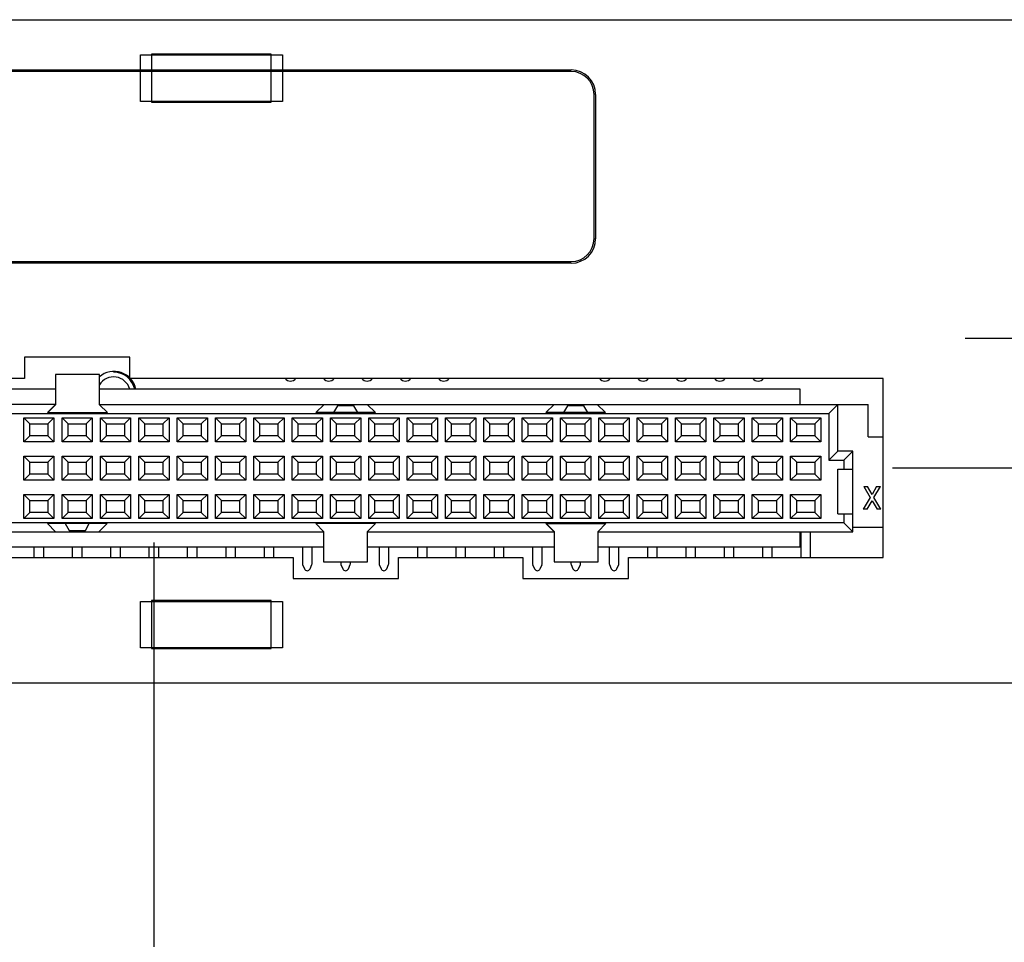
# Model space of a CAD drawing. Header units: inches. Extents: x 0 to 34, y 0 to 22.
# Tile 21 of 54: x 12.1 to 14.6, y 13.8 to 16.2. Entities that reach past the tile are written whole.
import ezdxf

# ---------------------------------------------------------------- set-up
doc = ezdxf.new("R2010")
doc.units = ezdxf.units.IN
doc.header["$LTSCALE"] = 1.87
doc.header["$MEASUREMENT"] = 0
doc.linetypes.add('CENTER', pattern=[0.6, 0.375, -0.075, 0.075, -0.075])
doc.layers.get('0').update_dxf_attribs({"linetype": 'CONTINUOUS'})
doc.layers.add('02___PRT_ALL_AXES', color=7, linetype='CONTINUOUS')
doc.layers.add('DIMENSIONS', color=7, linetype='CONTINUOUS')
doc.styles.get("Standard").update_dxf_attribs({"font": 'txt', "width": 0.8})
doc.dimstyles.new('DIMSTYLE_2', dxfattribs={"dimtxt": 0.125, "dimasz": 0.18, "dimexe": 0.125, "dimexo": 0.0625, "dimgap": 0.03125, "dimtad": 0, "dimtih": 1, "dimtoh": 1, "dimdec": 3, "dimzin": 4, "dimdsep": 46, "dimtxsty": 'STANDARD', "dimblk": '_FILLED', "dimblk1": '_FILLED', "dimblk2": '_FILLED', "dimcen": 0.09, "dimadec": 0, "dimazin": 0, "dimtp": 0.001, "dimtm": 0.001, "dimtfac": 1, "dimtdec": 3, "dimtofl": 0, "dimtmove": 0, "dimatfit": 3, "dimldrblk": '_FILLED', "dimfxl": 1, "dimtolj": 1, "dimtzin": 4, "dimarcsym": 0})

# ---------------------------------------------------------------- blocks, each defined once
blk = doc.blocks.new('*D38')
at = {"layer": 'DIMENSIONS', "color": 2, "linetype": 'CONTINUOUS'}
blk.add_line((14.3508, 15.0531), (22.7619, 15.0531), dxfattribs=at)
at = {"layer": 'DIMENSIONS', "color": 2, "linetype": 'CONTINUOUS', "insert": (22.8244, 15.1156), "char_height": 0.125, "width": 1.225, "attachment_point": 1, "line_spacing_factor": 0.9}
blk.add_mtext('.561{\\Ftxt.shx;\\W1.000000;\\H0.125000; }[14.25]', dxfattribs=at)
blk = doc.blocks.new('_FILLED')
at = {"color": 0, "linetype": 'BYBLOCK'}
blk.add_solid([(0, 0), (-1, 0.174), (-1, -0.174)], dxfattribs=at)
blk = doc.blocks.new('*D47')
at = {"layer": 'DIMENSIONS', "color": 2, "linetype": 'CONTINUOUS'}
blk.add_line((10.3424, 14.5591), (10.3424, 13.8046), dxfattribs=at)
at = {"layer": 'DIMENSIONS', "color": 2, "linetype": 'CONTINUOUS', "insert": (10.2799, 13.7421), "char_height": 0.125, "width": 1.525, "attachment_point": 3, "rotation": 90, "line_spacing_factor": 0.9}
blk.add_mtext('11.732{\\Ftxt.shx;\\W1.000000;\\H0.125000; }[297.99]', dxfattribs=at)
blk = doc.blocks.new('*D48')
at = {"layer": 'DIMENSIONS', "color": 2, "linetype": 'CONTINUOUS'}
blk.add_line((12.4244, 14.8586), (12.4244, 13.8046), dxfattribs=at)
at = {"layer": 'DIMENSIONS', "color": 2, "linetype": 'CONTINUOUS', "insert": (12.3619, 13.7421), "char_height": 0.125, "width": 1.425, "attachment_point": 3, "rotation": 90, "line_spacing_factor": 0.9}
blk.add_mtext('9.650{\\Ftxt.shx;\\W1.000000;\\H0.125000; }[245.11]', dxfattribs=at)
blk = doc.blocks.new('*D49')
at = {"layer": 'DIMENSIONS', "color": 2, "linetype": 'CONTINUOUS'}
blk.add_line((6.4094, 15.5802), (6.4094, 13.8046), dxfattribs=at)
at = {"layer": 'DIMENSIONS', "color": 2, "linetype": 'CONTINUOUS', "insert": (6.3469, 13.7421), "char_height": 0.125, "width": 1.525, "attachment_point": 3, "rotation": 90, "line_spacing_factor": 0.9}
blk.add_mtext('15.665{\\Ftxt.shx;\\W1.000000;\\H0.125000; }[397.89]', dxfattribs=at)
blk = doc.blocks.new('*D50')
at = {"layer": 'DIMENSIONS', "color": 2, "linetype": 'CONTINUOUS'}
blk.add_line((4.1954, 14.5426), (4.1954, 13.8046), dxfattribs=at)
at = {"layer": 'DIMENSIONS', "color": 2, "linetype": 'CONTINUOUS', "insert": (4.1329, 13.7421), "char_height": 0.125, "width": 1.525, "attachment_point": 3, "rotation": 90, "line_spacing_factor": 0.9}
blk.add_mtext('17.879{\\Ftxt.shx;\\W1.000000;\\H0.125000; }[454.13]', dxfattribs=at)

msp = doc.modelspace()

# ---------------------------------------------------------------- linework, layer by layer
at = {"color": 7, "linetype": 'CONTINUOUS'}
for p, q in [((3.2619, 16.2221), (17.2419, 16.2221)), ((12.3894, 16.0091), (12.3894, 16.1301)), ((12.3894, 16.1301), (12.7594, 16.1301)), ((12.4184, 16.1321), (12.4184, 16.0071)), ((12.7304, 16.1321), (12.4184, 16.1321)), ((12.7304, 16.0071), (12.7304, 16.1321)), ((12.7594, 16.1301), (12.7594, 16.0091)), ((12.7594, 16.0091), (12.3894, 16.0091)), ((12.4184, 16.0071), (12.7304, 16.0071)), ((12.5184, 16.0071), (12.5184, 16.0091)), ((12.6304, 16.0071), (12.6304, 16.0091)), ((12.0869, 15.3416), (12.0869, 15.2866)), ((12.3619, 15.3416), (12.0869, 15.3416)), ((12.3619, 15.2866), (12.3619, 15.3416)), ((12.0869, 15.2866), (10.8224, 15.2866)), ((12.1681, 15.2971), (12.1681, 15.2179)), ((12.2827, 15.2971), (12.1681, 15.2971)), ((12.2827, 15.2179), (12.2827, 15.2971)), ((14.3264, 15.2866), (12.3619, 15.2866)), ((14.3264, 14.8196), (14.3264, 15.2866)), ((12.1681, 15.2583), (11.039, 15.2583)), ((14.1098, 15.2583), (12.2827, 15.2583)), ((14.1098, 15.2189), (14.1098, 15.2583)), ((12.1681, 15.2189), (10.8618, 15.2189)), ((12.1681, 15.2189), (12.1465, 15.1973)), ((12.1681, 15.2179), (12.1474, 15.1973)), ((12.2827, 15.2189), (14.287, 15.2189)), ((12.3033, 15.1973), (12.2827, 15.2179)), ((12.8465, 15.1973), (12.8681, 15.2189)), ((12.9031, 15.215), (12.8929, 15.1973)), ((12.9457, 15.215), (12.9031, 15.215)), ((12.9559, 15.1973), (12.9457, 15.215)), ((12.9807, 15.2189), (13.0024, 15.1973)), ((13.4465, 15.1973), (13.4681, 15.2189)), ((13.5031, 15.215), (13.4929, 15.1973)), ((13.5457, 15.215), (13.5031, 15.215)), ((13.5559, 15.1973), (13.5457, 15.215)), ((13.5807, 15.2189), (13.6024, 15.1973)), ((14.2083, 15.2189), (14.1846, 15.1953)), ((14.2083, 15.0969), (14.2083, 15.2189)), ((14.287, 15.1343), (14.287, 15.2189)), ((10.9642, 15.1953), (14.1846, 15.1953)), ((12.085, 15.1211), (12.085, 15.1841)), ((12.085, 15.1841), (12.1638, 15.1841)), ((12.1008, 15.1683), (12.085, 15.1841)), ((12.1465, 15.1973), (12.3033, 15.1973)), ((12.148, 15.1683), (12.1638, 15.1841)), ((12.1638, 15.1841), (12.1638, 15.1211)), ((12.185, 15.1211), (12.185, 15.1841)), ((12.185, 15.1841), (12.2638, 15.1841)), ((12.2008, 15.1683), (12.185, 15.1841)), ((12.248, 15.1683), (12.2638, 15.1841)), ((12.2638, 15.1841), (12.2638, 15.1211)), ((12.285, 15.1211), (12.285, 15.1841)), ((12.285, 15.1841), (12.3638, 15.1841)), ((12.3008, 15.1683), (12.285, 15.1841)), ((12.348, 15.1683), (12.3638, 15.1841)), ((12.3638, 15.1841), (12.3638, 15.1211)), ((12.385, 15.1211), (12.385, 15.1841)), ((12.385, 15.1841), (12.4638, 15.1841)), ((12.4008, 15.1683), (12.385, 15.1841)), ((12.448, 15.1683), (12.4638, 15.1841)), ((12.4638, 15.1841), (12.4638, 15.1211)), ((12.485, 15.1211), (12.485, 15.1841)), ((12.485, 15.1841), (12.5638, 15.1841)), ((12.5008, 15.1683), (12.485, 15.1841)), ((12.548, 15.1683), (12.5638, 15.1841)), ((12.5638, 15.1841), (12.5638, 15.1211)), ((12.585, 15.1211), (12.585, 15.1841)), ((12.585, 15.1841), (12.6638, 15.1841)), ((12.6008, 15.1683), (12.585, 15.1841)), ((12.648, 15.1683), (12.6638, 15.1841)), ((12.6638, 15.1841), (12.6638, 15.1211)), ((12.685, 15.1841), (12.7638, 15.1841)), ((12.7008, 15.1683), (12.685, 15.1841)), ((12.685, 15.1211), (12.685, 15.1841)), ((12.748, 15.1683), (12.7638, 15.1841)), ((12.7638, 15.1841), (12.7638, 15.1211)), ((12.785, 15.1841), (12.8638, 15.1841)), ((12.8008, 15.1683), (12.785, 15.1841)), ((12.785, 15.1211), (12.785, 15.1841)), ((13.0024, 15.1973), (12.8465, 15.1973)), ((12.848, 15.1683), (12.8638, 15.1841)), ((12.8638, 15.1841), (12.8638, 15.1211)), ((12.885, 15.1841), (12.9638, 15.1841)), ((12.885, 15.1211), (12.885, 15.1841)), ((12.9008, 15.1683), (12.885, 15.1841)), ((12.948, 15.1683), (12.9638, 15.1841)), ((12.9638, 15.1841), (12.9638, 15.1211)), ((12.985, 15.1841), (13.0638, 15.1841)), ((12.985, 15.1211), (12.985, 15.1841)), ((13.0008, 15.1683), (12.985, 15.1841)), ((13.048, 15.1683), (13.0638, 15.1841)), ((13.0638, 15.1841), (13.0638, 15.1211)), ((13.085, 15.1841), (13.1638, 15.1841)), ((13.085, 15.1211), (13.085, 15.1841)), ((13.1008, 15.1683), (13.085, 15.1841)), ((13.148, 15.1683), (13.1638, 15.1841)), ((13.1638, 15.1841), (13.1638, 15.1211)), ((13.185, 15.1841), (13.2638, 15.1841)), ((13.185, 15.1211), (13.185, 15.1841)), ((13.2008, 15.1683), (13.185, 15.1841)), ((13.248, 15.1683), (13.2638, 15.1841)), ((13.2638, 15.1841), (13.2638, 15.1211)), ((13.285, 15.1841), (13.3638, 15.1841)), ((13.285, 15.1211), (13.285, 15.1841)), ((13.3008, 15.1683), (13.285, 15.1841)), ((13.348, 15.1683), (13.3638, 15.1841)), ((13.3638, 15.1841), (13.3638, 15.1211)), ((13.385, 15.1841), (13.4638, 15.1841)), ((13.4008, 15.1683), (13.385, 15.1841)), ((13.385, 15.1211), (13.385, 15.1841)), ((13.6024, 15.1973), (13.4465, 15.1973)), ((13.448, 15.1683), (13.4638, 15.1841)), ((13.4638, 15.1841), (13.4638, 15.1211)), ((13.485, 15.1841), (13.5638, 15.1841)), ((13.5008, 15.1683), (13.485, 15.1841)), ((13.485, 15.1211), (13.485, 15.1841)), ((13.548, 15.1683), (13.5638, 15.1841)), ((13.5638, 15.1841), (13.5638, 15.1211)), ((13.585, 15.1841), (13.6638, 15.1841)), ((13.6008, 15.1683), (13.585, 15.1841)), ((13.585, 15.1211), (13.585, 15.1841)), ((13.648, 15.1683), (13.6638, 15.1841)), ((13.6638, 15.1841), (13.6638, 15.1211)), ((13.685, 15.1841), (13.7638, 15.1841)), ((13.7008, 15.1683), (13.685, 15.1841)), ((13.685, 15.1211), (13.685, 15.1841)), ((13.748, 15.1683), (13.7638, 15.1841)), ((13.7638, 15.1841), (13.7638, 15.1211)), ((13.785, 15.1841), (13.8638, 15.1841)), ((13.785, 15.1211), (13.785, 15.1841)), ((13.8008, 15.1683), (13.785, 15.1841)), ((13.848, 15.1683), (13.8638, 15.1841)), ((13.8638, 15.1841), (13.8638, 15.1211)), ((13.885, 15.1841), (13.9638, 15.1841)), ((13.885, 15.1211), (13.885, 15.1841)), ((13.9008, 15.1683), (13.885, 15.1841)), ((13.948, 15.1683), (13.9638, 15.1841)), ((13.9638, 15.1841), (13.9638, 15.1211)), ((13.985, 15.1841), (14.0638, 15.1841)), ((14.0008, 15.1683), (13.985, 15.1841)), ((13.985, 15.1211), (13.985, 15.1841)), ((14.048, 15.1683), (14.0638, 15.1841)), ((14.0638, 15.1841), (14.0638, 15.1211)), ((14.085, 15.1841), (14.1638, 15.1841)), ((14.1008, 15.1683), (14.085, 15.1841)), ((14.085, 15.1211), (14.085, 15.1841)), ((14.148, 15.1683), (14.1638, 15.1841)), ((14.1638, 15.1841), (14.1638, 15.1211)), ((14.1846, 15.1953), (14.1846, 15.0733)), ((12.1008, 15.1368), (12.1008, 15.1683)), ((12.1008, 15.1683), (12.148, 15.1683)), ((12.148, 15.1683), (12.148, 15.1368)), ((12.2008, 15.1368), (12.2008, 15.1683)), ((12.2008, 15.1683), (12.248, 15.1683)), ((12.248, 15.1683), (12.248, 15.1368)), ((12.3008, 15.1368), (12.3008, 15.1683)), ((12.3008, 15.1683), (12.348, 15.1683)), ((12.348, 15.1683), (12.348, 15.1368)), ((12.4008, 15.1368), (12.4008, 15.1683)), ((12.4008, 15.1683), (12.448, 15.1683)), ((12.448, 15.1683), (12.448, 15.1368)), ((12.5008, 15.1368), (12.5008, 15.1683)), ((12.5008, 15.1683), (12.548, 15.1683)), ((12.548, 15.1683), (12.548, 15.1368)), ((12.6008, 15.1368), (12.6008, 15.1683)), ((12.6008, 15.1683), (12.648, 15.1683)), ((12.648, 15.1683), (12.648, 15.1368)), ((12.7008, 15.1683), (12.748, 15.1683)), ((12.7008, 15.1368), (12.7008, 15.1683)), ((12.748, 15.1683), (12.748, 15.1368)), ((12.8008, 15.1683), (12.848, 15.1683)), ((12.8008, 15.1368), (12.8008, 15.1683)), ((12.848, 15.1683), (12.848, 15.1368)), ((12.9008, 15.1683), (12.948, 15.1683)), ((12.9008, 15.1368), (12.9008, 15.1683)), ((12.948, 15.1683), (12.948, 15.1368)), ((13.0008, 15.1683), (13.048, 15.1683)), ((13.0008, 15.1368), (13.0008, 15.1683)), ((13.048, 15.1683), (13.048, 15.1368)), ((13.1008, 15.1683), (13.148, 15.1683)), ((13.1008, 15.1368), (13.1008, 15.1683)), ((13.148, 15.1683), (13.148, 15.1368)), ((13.2008, 15.1683), (13.248, 15.1683)), ((13.2008, 15.1368), (13.2008, 15.1683)), ((13.248, 15.1683), (13.248, 15.1368)), ((13.3008, 15.1683), (13.348, 15.1683)), ((13.3008, 15.1368), (13.3008, 15.1683)), ((13.348, 15.1683), (13.348, 15.1368)), ((13.4008, 15.1683), (13.448, 15.1683)), ((13.4008, 15.1368), (13.4008, 15.1683)), ((13.448, 15.1683), (13.448, 15.1368)), ((13.5008, 15.1683), (13.548, 15.1683)), ((13.5008, 15.1368), (13.5008, 15.1683)), ((13.548, 15.1683), (13.548, 15.1368)), ((13.6008, 15.1683), (13.648, 15.1683)), ((13.6008, 15.1368), (13.6008, 15.1683)), ((13.648, 15.1683), (13.648, 15.1368)), ((13.7008, 15.1683), (13.748, 15.1683)), ((13.7008, 15.1368), (13.7008, 15.1683)), ((13.748, 15.1683), (13.748, 15.1368)), ((13.8008, 15.1683), (13.848, 15.1683)), ((13.8008, 15.1368), (13.8008, 15.1683)), ((13.848, 15.1683), (13.848, 15.1368)), ((13.9008, 15.1683), (13.948, 15.1683)), ((13.9008, 15.1368), (13.9008, 15.1683)), ((13.948, 15.1683), (13.948, 15.1368)), ((14.0008, 15.1683), (14.048, 15.1683)), ((14.0008, 15.1368), (14.0008, 15.1683)), ((14.048, 15.1683), (14.048, 15.1368)), ((14.1008, 15.1683), (14.148, 15.1683)), ((14.1008, 15.1368), (14.1008, 15.1683)), ((14.148, 15.1683), (14.148, 15.1368)), ((12.1008, 15.1368), (12.085, 15.1211)), ((12.148, 15.1368), (12.1008, 15.1368)), ((12.148, 15.1368), (12.1638, 15.1211)), ((12.2008, 15.1368), (12.185, 15.1211)), ((12.248, 15.1368), (12.2008, 15.1368)), ((12.248, 15.1368), (12.2638, 15.1211)), ((12.3008, 15.1368), (12.285, 15.1211)), ((12.348, 15.1368), (12.3008, 15.1368)), ((12.348, 15.1368), (12.3638, 15.1211)), ((12.4008, 15.1368), (12.385, 15.1211)), ((12.448, 15.1368), (12.4008, 15.1368)), ((12.448, 15.1368), (12.4638, 15.1211)), ((12.5008, 15.1368), (12.485, 15.1211)), ((12.548, 15.1368), (12.5008, 15.1368)), ((12.548, 15.1368), (12.5638, 15.1211)), ((12.6008, 15.1368), (12.585, 15.1211)), ((12.648, 15.1368), (12.6008, 15.1368)), ((12.648, 15.1368), (12.6638, 15.1211)), ((12.7008, 15.1368), (12.685, 15.1211)), ((12.748, 15.1368), (12.7008, 15.1368)), ((12.748, 15.1368), (12.7638, 15.1211)), ((12.8008, 15.1368), (12.785, 15.1211)), ((12.848, 15.1368), (12.8008, 15.1368)), ((12.848, 15.1368), (12.8638, 15.1211)), ((12.9008, 15.1368), (12.885, 15.1211)), ((12.948, 15.1368), (12.9008, 15.1368)), ((12.948, 15.1368), (12.9638, 15.1211)), ((13.0008, 15.1368), (12.985, 15.1211)), ((13.048, 15.1368), (13.0008, 15.1368)), ((13.048, 15.1368), (13.0638, 15.1211)), ((13.1008, 15.1368), (13.085, 15.1211)), ((13.148, 15.1368), (13.1008, 15.1368)), ((13.148, 15.1368), (13.1638, 15.1211)), ((13.2008, 15.1368), (13.185, 15.1211)), ((13.248, 15.1368), (13.2008, 15.1368)), ((13.248, 15.1368), (13.2638, 15.1211)), ((13.3008, 15.1368), (13.285, 15.1211)), ((13.348, 15.1368), (13.3008, 15.1368)), ((13.348, 15.1368), (13.3638, 15.1211)), ((13.4008, 15.1368), (13.385, 15.1211)), ((13.448, 15.1368), (13.4008, 15.1368)), ((13.448, 15.1368), (13.4638, 15.1211)), ((13.5008, 15.1368), (13.485, 15.1211)), ((13.548, 15.1368), (13.5008, 15.1368)), ((13.548, 15.1368), (13.5638, 15.1211)), ((13.6008, 15.1368), (13.585, 15.1211)), ((13.648, 15.1368), (13.6008, 15.1368)), ((13.648, 15.1368), (13.6638, 15.1211)), ((13.7008, 15.1368), (13.685, 15.1211)), ((13.748, 15.1368), (13.7008, 15.1368)), ((13.748, 15.1368), (13.7638, 15.1211)), ((13.8008, 15.1368), (13.785, 15.1211)), ((13.848, 15.1368), (13.8008, 15.1368)), ((13.848, 15.1368), (13.8638, 15.1211)), ((13.9008, 15.1368), (13.885, 15.1211)), ((13.948, 15.1368), (13.9008, 15.1368)), ((13.948, 15.1368), (13.9638, 15.1211)), ((14.0008, 15.1368), (13.985, 15.1211)), ((14.048, 15.1368), (14.0008, 15.1368)), ((14.048, 15.1368), (14.0638, 15.1211)), ((14.1008, 15.1368), (14.085, 15.1211)), ((14.148, 15.1368), (14.1008, 15.1368)), ((14.148, 15.1368), (14.1638, 15.1211)), ((14.287, 15.1343), (14.3264, 15.1343)), ((12.1638, 15.1211), (12.085, 15.1211)), ((12.2638, 15.1211), (12.185, 15.1211)), ((12.3638, 15.1211), (12.285, 15.1211)), ((12.4638, 15.1211), (12.385, 15.1211)), ((12.5638, 15.1211), (12.485, 15.1211)), ((12.6638, 15.1211), (12.585, 15.1211)), ((12.7638, 15.1211), (12.685, 15.1211)), ((12.8638, 15.1211), (12.785, 15.1211)), ((12.9638, 15.1211), (12.885, 15.1211)), ((13.0638, 15.1211), (12.985, 15.1211)), ((13.1638, 15.1211), (13.085, 15.1211)), ((13.2638, 15.1211), (13.185, 15.1211)), ((13.3638, 15.1211), (13.285, 15.1211)), ((13.4638, 15.1211), (13.385, 15.1211)), ((13.5638, 15.1211), (13.485, 15.1211)), ((13.6638, 15.1211), (13.585, 15.1211)), ((13.7638, 15.1211), (13.685, 15.1211)), ((13.8638, 15.1211), (13.785, 15.1211)), ((13.9638, 15.1211), (13.885, 15.1211)), ((14.0638, 15.1211), (13.985, 15.1211)), ((14.1638, 15.1211), (14.085, 15.1211)), ((12.085, 15.0211), (12.085, 15.0841)), ((12.085, 15.0841), (12.1638, 15.0841)), ((12.1008, 15.0683), (12.085, 15.0841)), ((12.148, 15.0683), (12.1638, 15.0841)), ((12.1638, 15.0841), (12.1638, 15.0211)), ((12.185, 15.0211), (12.185, 15.0841)), ((12.185, 15.0841), (12.2638, 15.0841)), ((12.2008, 15.0683), (12.185, 15.0841)), ((12.248, 15.0683), (12.2638, 15.0841)), ((12.2638, 15.0841), (12.2638, 15.0211)), ((12.285, 15.0211), (12.285, 15.0841)), ((12.285, 15.0841), (12.3638, 15.0841)), ((12.3008, 15.0683), (12.285, 15.0841)), ((12.348, 15.0683), (12.3638, 15.0841)), ((12.3638, 15.0841), (12.3638, 15.0211)), ((12.385, 15.0211), (12.385, 15.0841)), ((12.385, 15.0841), (12.4638, 15.0841)), ((12.4008, 15.0683), (12.385, 15.0841)), ((12.448, 15.0683), (12.4638, 15.0841)), ((12.4638, 15.0841), (12.4638, 15.0211)), ((12.485, 15.0211), (12.485, 15.0841)), ((12.485, 15.0841), (12.5638, 15.0841)), ((12.5008, 15.0683), (12.485, 15.0841)), ((12.548, 15.0683), (12.5638, 15.0841)), ((12.5638, 15.0841), (12.5638, 15.0211)), ((12.585, 15.0211), (12.585, 15.0841)), ((12.585, 15.0841), (12.6638, 15.0841)), ((12.6008, 15.0683), (12.585, 15.0841)), ((12.648, 15.0683), (12.6638, 15.0841)), ((12.6638, 15.0841), (12.6638, 15.0211)), ((12.685, 15.0841), (12.7638, 15.0841)), ((12.7008, 15.0683), (12.685, 15.0841)), ((12.685, 15.0211), (12.685, 15.0841)), ((12.748, 15.0683), (12.7638, 15.0841)), ((12.7638, 15.0841), (12.7638, 15.0211)), ((12.785, 15.0841), (12.8638, 15.0841)), ((12.8008, 15.0683), (12.785, 15.0841)), ((12.785, 15.0211), (12.785, 15.0841)), ((12.848, 15.0683), (12.8638, 15.0841)), ((12.8638, 15.0841), (12.8638, 15.0211)), ((12.885, 15.0841), (12.9638, 15.0841)), ((12.9008, 15.0683), (12.885, 15.0841)), ((12.885, 15.0211), (12.885, 15.0841)), ((12.948, 15.0683), (12.9638, 15.0841)), ((12.9638, 15.0841), (12.9638, 15.0211)), ((12.985, 15.0841), (13.0638, 15.0841)), ((12.985, 15.0211), (12.985, 15.0841)), ((13.0008, 15.0683), (12.985, 15.0841)), ((13.048, 15.0683), (13.0638, 15.0841)), ((13.0638, 15.0841), (13.0638, 15.0211)), ((13.085, 15.0841), (13.1638, 15.0841)), ((13.085, 15.0211), (13.085, 15.0841)), ((13.1008, 15.0683), (13.085, 15.0841)), ((13.148, 15.0683), (13.1638, 15.0841)), ((13.1638, 15.0841), (13.1638, 15.0211)), ((13.185, 15.0841), (13.2638, 15.0841)), ((13.185, 15.0211), (13.185, 15.0841)), ((13.2008, 15.0683), (13.185, 15.0841)), ((13.248, 15.0683), (13.2638, 15.0841)), ((13.2638, 15.0841), (13.2638, 15.0211)), ((13.285, 15.0841), (13.3638, 15.0841)), ((13.285, 15.0211), (13.285, 15.0841)), ((13.3008, 15.0683), (13.285, 15.0841)), ((13.348, 15.0683), (13.3638, 15.0841)), ((13.3638, 15.0841), (13.3638, 15.0211)), ((13.385, 15.0841), (13.4638, 15.0841)), ((13.4008, 15.0683), (13.385, 15.0841)), ((13.385, 15.0211), (13.385, 15.0841)), ((13.448, 15.0683), (13.4638, 15.0841)), ((13.4638, 15.0841), (13.4638, 15.0211)), ((13.485, 15.0841), (13.5638, 15.0841)), ((13.5008, 15.0683), (13.485, 15.0841)), ((13.485, 15.0211), (13.485, 15.0841)), ((13.548, 15.0683), (13.5638, 15.0841)), ((13.5638, 15.0841), (13.5638, 15.0211)), ((13.585, 15.0841), (13.6638, 15.0841)), ((13.6008, 15.0683), (13.585, 15.0841)), ((13.585, 15.0211), (13.585, 15.0841)), ((13.648, 15.0683), (13.6638, 15.0841)), ((13.6638, 15.0841), (13.6638, 15.0211)), ((13.685, 15.0841), (13.7638, 15.0841)), ((13.7008, 15.0683), (13.685, 15.0841)), ((13.685, 15.0211), (13.685, 15.0841)), ((13.748, 15.0683), (13.7638, 15.0841)), ((13.7638, 15.0841), (13.7638, 15.0211)), ((13.785, 15.0841), (13.8638, 15.0841)), ((13.8008, 15.0683), (13.785, 15.0841)), ((13.785, 15.0211), (13.785, 15.0841)), ((13.848, 15.0683), (13.8638, 15.0841)), ((13.8638, 15.0841), (13.8638, 15.0211)), ((13.885, 15.0841), (13.9638, 15.0841)), ((13.885, 15.0211), (13.885, 15.0841)), ((13.9008, 15.0683), (13.885, 15.0841)), ((13.948, 15.0683), (13.9638, 15.0841)), ((13.9638, 15.0841), (13.9638, 15.0211)), ((13.985, 15.0841), (14.0638, 15.0841)), ((14.0008, 15.0683), (13.985, 15.0841)), ((13.985, 15.0211), (13.985, 15.0841)), ((14.048, 15.0683), (14.0638, 15.0841)), ((14.0638, 15.0841), (14.0638, 15.0211)), ((14.085, 15.0841), (14.1638, 15.0841)), ((14.1008, 15.0683), (14.085, 15.0841)), ((14.085, 15.0211), (14.085, 15.0841)), ((14.148, 15.0683), (14.1638, 15.0841)), ((14.1638, 15.0841), (14.1638, 15.0211)), ((14.2083, 15.0969), (14.1846, 15.0733)), ((14.1846, 15.0733), (14.224, 15.0733)), ((14.2476, 15.0969), (14.2083, 15.0969)), ((14.2476, 15.0969), (14.224, 15.0733)), ((14.224, 15.0733), (14.224, 15.0496)), ((14.2476, 14.8863), (14.2476, 15.0969)), ((12.1008, 15.0368), (12.1008, 15.0683)), ((12.1008, 15.0683), (12.148, 15.0683)), ((12.148, 15.0683), (12.148, 15.0368)), ((12.2008, 15.0368), (12.2008, 15.0683)), ((12.2008, 15.0683), (12.248, 15.0683)), ((12.248, 15.0683), (12.248, 15.0368)), ((12.3008, 15.0368), (12.3008, 15.0683)), ((12.3008, 15.0683), (12.348, 15.0683)), ((12.348, 15.0683), (12.348, 15.0368)), ((12.4008, 15.0368), (12.4008, 15.0683)), ((12.4008, 15.0683), (12.448, 15.0683)), ((12.448, 15.0683), (12.448, 15.0368)), ((12.5008, 15.0368), (12.5008, 15.0683)), ((12.5008, 15.0683), (12.548, 15.0683)), ((12.548, 15.0683), (12.548, 15.0368)), ((12.6008, 15.0368), (12.6008, 15.0683)), ((12.6008, 15.0683), (12.648, 15.0683)), ((12.648, 15.0683), (12.648, 15.0368)), ((12.7008, 15.0683), (12.748, 15.0683)), ((12.7008, 15.0368), (12.7008, 15.0683)), ((12.748, 15.0683), (12.748, 15.0368)), ((12.8008, 15.0683), (12.848, 15.0683)), ((12.8008, 15.0368), (12.8008, 15.0683)), ((12.848, 15.0683), (12.848, 15.0368)), ((12.9008, 15.0683), (12.948, 15.0683)), ((12.9008, 15.0368), (12.9008, 15.0683)), ((12.948, 15.0683), (12.948, 15.0368)), ((13.0008, 15.0683), (13.048, 15.0683)), ((13.0008, 15.0368), (13.0008, 15.0683)), ((13.048, 15.0683), (13.048, 15.0368)), ((13.1008, 15.0683), (13.148, 15.0683)), ((13.1008, 15.0368), (13.1008, 15.0683)), ((13.148, 15.0683), (13.148, 15.0368)), ((13.2008, 15.0683), (13.248, 15.0683)), ((13.2008, 15.0368), (13.2008, 15.0683)), ((13.248, 15.0683), (13.248, 15.0368)), ((13.3008, 15.0683), (13.348, 15.0683)), ((13.3008, 15.0368), (13.3008, 15.0683)), ((13.348, 15.0683), (13.348, 15.0368)), ((13.4008, 15.0683), (13.448, 15.0683)), ((13.4008, 15.0368), (13.4008, 15.0683)), ((13.448, 15.0683), (13.448, 15.0368)), ((13.5008, 15.0683), (13.548, 15.0683)), ((13.5008, 15.0368), (13.5008, 15.0683)), ((13.548, 15.0683), (13.548, 15.0368)), ((13.6008, 15.0683), (13.648, 15.0683)), ((13.6008, 15.0368), (13.6008, 15.0683)), ((13.648, 15.0683), (13.648, 15.0368)), ((13.7008, 15.0683), (13.748, 15.0683)), ((13.7008, 15.0368), (13.7008, 15.0683)), ((13.748, 15.0683), (13.748, 15.0368)), ((13.8008, 15.0683), (13.848, 15.0683)), ((13.8008, 15.0368), (13.8008, 15.0683)), ((13.848, 15.0683), (13.848, 15.0368)), ((13.9008, 15.0683), (13.948, 15.0683)), ((13.9008, 15.0368), (13.9008, 15.0683)), ((13.948, 15.0683), (13.948, 15.0368)), ((14.0008, 15.0683), (14.048, 15.0683)), ((14.0008, 15.0368), (14.0008, 15.0683)), ((14.048, 15.0683), (14.048, 15.0368)), ((14.1008, 15.0683), (14.148, 15.0683)), ((14.1008, 15.0368), (14.1008, 15.0683)), ((14.148, 15.0683), (14.148, 15.0368)), ((14.2083, 15.0496), (14.2476, 15.0496)), ((14.2083, 14.9335), (14.2083, 15.0496)), ((12.1008, 15.0368), (12.085, 15.0211)), ((12.148, 15.0368), (12.1008, 15.0368)), ((12.148, 15.0368), (12.1638, 15.0211)), ((12.2008, 15.0368), (12.185, 15.0211)), ((12.248, 15.0368), (12.2008, 15.0368)), ((12.248, 15.0368), (12.2638, 15.0211)), ((12.3008, 15.0368), (12.285, 15.0211)), ((12.348, 15.0368), (12.3008, 15.0368)), ((12.348, 15.0368), (12.3638, 15.0211)), ((12.4008, 15.0368), (12.385, 15.0211)), ((12.448, 15.0368), (12.4008, 15.0368)), ((12.448, 15.0368), (12.4638, 15.0211)), ((12.5008, 15.0368), (12.485, 15.0211)), ((12.548, 15.0368), (12.5008, 15.0368)), ((12.548, 15.0368), (12.5638, 15.0211)), ((12.6008, 15.0368), (12.585, 15.0211)), ((12.648, 15.0368), (12.6008, 15.0368)), ((12.648, 15.0368), (12.6638, 15.0211)), ((12.7008, 15.0368), (12.685, 15.0211)), ((12.748, 15.0368), (12.7008, 15.0368)), ((12.748, 15.0368), (12.7638, 15.0211)), ((12.8008, 15.0368), (12.785, 15.0211)), ((12.848, 15.0368), (12.8008, 15.0368)), ((12.848, 15.0368), (12.8638, 15.0211)), ((12.9008, 15.0368), (12.885, 15.0211)), ((12.948, 15.0368), (12.9008, 15.0368)), ((12.948, 15.0368), (12.9638, 15.0211)), ((13.0008, 15.0368), (12.985, 15.0211)), ((13.048, 15.0368), (13.0008, 15.0368)), ((13.048, 15.0368), (13.0638, 15.0211)), ((13.1008, 15.0368), (13.085, 15.0211)), ((13.148, 15.0368), (13.1008, 15.0368)), ((13.148, 15.0368), (13.1638, 15.0211)), ((13.2008, 15.0368), (13.185, 15.0211)), ((13.248, 15.0368), (13.2008, 15.0368)), ((13.248, 15.0368), (13.2638, 15.0211)), ((13.3008, 15.0368), (13.285, 15.0211)), ((13.348, 15.0368), (13.3008, 15.0368)), ((13.348, 15.0368), (13.3638, 15.0211)), ((13.4008, 15.0368), (13.385, 15.0211)), ((13.448, 15.0368), (13.4008, 15.0368)), ((13.448, 15.0368), (13.4638, 15.0211)), ((13.5008, 15.0368), (13.485, 15.0211)), ((13.548, 15.0368), (13.5008, 15.0368)), ((13.548, 15.0368), (13.5638, 15.0211)), ((13.6008, 15.0368), (13.585, 15.0211)), ((13.648, 15.0368), (13.6008, 15.0368)), ((13.648, 15.0368), (13.6638, 15.0211)), ((13.7008, 15.0368), (13.685, 15.0211)), ((13.748, 15.0368), (13.7008, 15.0368)), ((13.748, 15.0368), (13.7638, 15.0211)), ((13.8008, 15.0368), (13.785, 15.0211)), ((13.848, 15.0368), (13.8008, 15.0368)), ((13.848, 15.0368), (13.8638, 15.0211)), ((13.9008, 15.0368), (13.885, 15.0211)), ((13.948, 15.0368), (13.9008, 15.0368)), ((13.948, 15.0368), (13.9638, 15.0211)), ((14.0008, 15.0368), (13.985, 15.0211)), ((14.048, 15.0368), (14.0008, 15.0368)), ((14.048, 15.0368), (14.0638, 15.0211)), ((14.1008, 15.0368), (14.085, 15.0211)), ((14.148, 15.0368), (14.1008, 15.0368)), ((14.148, 15.0368), (14.1638, 15.0211)), ((12.1638, 15.0211), (12.085, 15.0211)), ((12.2638, 15.0211), (12.185, 15.0211)), ((12.3638, 15.0211), (12.285, 15.0211)), ((12.4638, 15.0211), (12.385, 15.0211)), ((12.5638, 15.0211), (12.485, 15.0211)), ((12.6638, 15.0211), (12.585, 15.0211)), ((12.7638, 15.0211), (12.685, 15.0211)), ((12.8638, 15.0211), (12.785, 15.0211)), ((12.9638, 15.0211), (12.885, 15.0211)), ((13.0638, 15.0211), (12.985, 15.0211)), ((13.1638, 15.0211), (13.085, 15.0211)), ((13.2638, 15.0211), (13.185, 15.0211)), ((13.3638, 15.0211), (13.285, 15.0211)), ((13.4638, 15.0211), (13.385, 15.0211)), ((13.5638, 15.0211), (13.485, 15.0211)), ((13.6638, 15.0211), (13.585, 15.0211)), ((13.7638, 15.0211), (13.685, 15.0211)), ((13.8638, 15.0211), (13.785, 15.0211)), ((13.9638, 15.0211), (13.885, 15.0211)), ((14.0638, 15.0211), (13.985, 15.0211)), ((14.1638, 15.0211), (14.085, 15.0211)), ((14.2756, 15.0043), (14.2857, 15.0043)), ((14.2756, 15.0043), (14.2925, 14.9756)), ((14.2974, 14.9839), (14.2857, 15.0043)), ((14.3092, 15.0043), (14.2974, 14.9839)), ((14.3024, 14.9756), (14.3194, 15.0043)), ((14.3092, 15.0043), (14.3194, 15.0043)), ((12.1008, 14.9683), (12.085, 14.9841)), ((12.085, 14.9211), (12.085, 14.9841)), ((12.085, 14.9841), (12.1638, 14.9841)), ((12.148, 14.9683), (12.1638, 14.9841)), ((12.1638, 14.9841), (12.1638, 14.9211)), ((12.185, 14.9211), (12.185, 14.9841)), ((12.185, 14.9841), (12.2638, 14.9841)), ((12.2008, 14.9683), (12.185, 14.9841)), ((12.248, 14.9683), (12.2638, 14.9841)), ((12.2638, 14.9841), (12.2638, 14.9211)), ((12.285, 14.9211), (12.285, 14.9841)), ((12.285, 14.9841), (12.3638, 14.9841)), ((12.3008, 14.9683), (12.285, 14.9841)), ((12.348, 14.9683), (12.3638, 14.9841)), ((12.3638, 14.9841), (12.3638, 14.9211)), ((12.385, 14.9211), (12.385, 14.9841)), ((12.385, 14.9841), (12.4638, 14.9841)), ((12.4008, 14.9683), (12.385, 14.9841)), ((12.448, 14.9683), (12.4638, 14.9841)), ((12.4638, 14.9841), (12.4638, 14.9211)), ((12.485, 14.9211), (12.485, 14.9841)), ((12.485, 14.9841), (12.5638, 14.9841)), ((12.5008, 14.9683), (12.485, 14.9841)), ((12.548, 14.9683), (12.5638, 14.9841)), ((12.5638, 14.9841), (12.5638, 14.9211)), ((12.585, 14.9211), (12.585, 14.9841)), ((12.585, 14.9841), (12.6638, 14.9841)), ((12.6008, 14.9683), (12.585, 14.9841)), ((12.648, 14.9683), (12.6638, 14.9841)), ((12.6638, 14.9841), (12.6638, 14.9211)), ((12.685, 14.9841), (12.7638, 14.9841)), ((12.7008, 14.9683), (12.685, 14.9841)), ((12.685, 14.9211), (12.685, 14.9841)), ((12.748, 14.9683), (12.7638, 14.9841)), ((12.7638, 14.9841), (12.7638, 14.9211)), ((12.785, 14.9841), (12.8638, 14.9841)), ((12.8008, 14.9683), (12.785, 14.9841)), ((12.785, 14.9211), (12.785, 14.9841)), ((12.848, 14.9683), (12.8638, 14.9841)), ((12.8638, 14.9841), (12.8638, 14.9211)), ((12.885, 14.9841), (12.9638, 14.9841)), ((12.9008, 14.9683), (12.885, 14.9841)), ((12.885, 14.9211), (12.885, 14.9841)), ((12.948, 14.9683), (12.9638, 14.9841)), ((12.9638, 14.9841), (12.9638, 14.9211)), ((12.985, 14.9841), (13.0638, 14.9841)), ((13.0008, 14.9683), (12.985, 14.9841)), ((12.985, 14.9211), (12.985, 14.9841)), ((13.048, 14.9683), (13.0638, 14.9841)), ((13.0638, 14.9841), (13.0638, 14.9211)), ((13.085, 14.9841), (13.1638, 14.9841)), ((13.085, 14.9211), (13.085, 14.9841)), ((13.1008, 14.9683), (13.085, 14.9841)), ((13.148, 14.9683), (13.1638, 14.9841)), ((13.1638, 14.9841), (13.1638, 14.9211)), ((13.185, 14.9841), (13.2638, 14.9841)), ((13.185, 14.9211), (13.185, 14.9841)), ((13.2008, 14.9683), (13.185, 14.9841)), ((13.248, 14.9683), (13.2638, 14.9841)), ((13.2638, 14.9841), (13.2638, 14.9211)), ((13.285, 14.9841), (13.3638, 14.9841)), ((13.285, 14.9211), (13.285, 14.9841)), ((13.3008, 14.9683), (13.285, 14.9841)), ((13.348, 14.9683), (13.3638, 14.9841)), ((13.3638, 14.9841), (13.3638, 14.9211)), ((13.385, 14.9841), (13.4638, 14.9841)), ((13.4008, 14.9683), (13.385, 14.9841)), ((13.385, 14.9211), (13.385, 14.9841)), ((13.448, 14.9683), (13.4638, 14.9841)), ((13.4638, 14.9841), (13.4638, 14.9211)), ((13.485, 14.9841), (13.5638, 14.9841)), ((13.5008, 14.9683), (13.485, 14.9841)), ((13.485, 14.9211), (13.485, 14.9841)), ((13.548, 14.9683), (13.5638, 14.9841)), ((13.5638, 14.9841), (13.5638, 14.9211)), ((13.585, 14.9841), (13.6638, 14.9841)), ((13.6008, 14.9683), (13.585, 14.9841)), ((13.585, 14.9211), (13.585, 14.9841)), ((13.648, 14.9683), (13.6638, 14.9841)), ((13.6638, 14.9841), (13.6638, 14.9211)), ((13.685, 14.9841), (13.7638, 14.9841)), ((13.7008, 14.9683), (13.685, 14.9841)), ((13.685, 14.9211), (13.685, 14.9841)), ((13.748, 14.9683), (13.7638, 14.9841)), ((13.7638, 14.9841), (13.7638, 14.9211)), ((13.785, 14.9841), (13.8638, 14.9841)), ((13.8008, 14.9683), (13.785, 14.9841)), ((13.785, 14.9211), (13.785, 14.9841)), ((13.848, 14.9683), (13.8638, 14.9841)), ((13.8638, 14.9841), (13.8638, 14.9211)), ((13.885, 14.9841), (13.9638, 14.9841)), ((13.9008, 14.9683), (13.885, 14.9841)), ((13.885, 14.9211), (13.885, 14.9841)), ((13.948, 14.9683), (13.9638, 14.9841)), ((13.9638, 14.9841), (13.9638, 14.9211)), ((13.985, 14.9841), (14.0638, 14.9841)), ((14.0008, 14.9683), (13.985, 14.9841)), ((13.985, 14.9211), (13.985, 14.9841)), ((14.048, 14.9683), (14.0638, 14.9841)), ((14.0638, 14.9841), (14.0638, 14.9211)), ((14.085, 14.9841), (14.1638, 14.9841)), ((14.1008, 14.9683), (14.085, 14.9841)), ((14.085, 14.9211), (14.085, 14.9841)), ((14.148, 14.9683), (14.1638, 14.9841)), ((14.1638, 14.9841), (14.1638, 14.9211)), ((14.2925, 14.9756), (14.2744, 14.9453)), ((14.3205, 14.9453), (14.3024, 14.9756)), ((12.1008, 14.9368), (12.1008, 14.9683)), ((12.1008, 14.9683), (12.148, 14.9683)), ((12.148, 14.9683), (12.148, 14.9368)), ((12.2008, 14.9368), (12.2008, 14.9683)), ((12.2008, 14.9683), (12.248, 14.9683)), ((12.248, 14.9683), (12.248, 14.9368)), ((12.3008, 14.9368), (12.3008, 14.9683)), ((12.3008, 14.9683), (12.348, 14.9683)), ((12.348, 14.9683), (12.348, 14.9368)), ((12.4008, 14.9368), (12.4008, 14.9683)), ((12.4008, 14.9683), (12.448, 14.9683)), ((12.448, 14.9683), (12.448, 14.9368)), ((12.5008, 14.9368), (12.5008, 14.9683)), ((12.5008, 14.9683), (12.548, 14.9683)), ((12.548, 14.9683), (12.548, 14.9368)), ((12.6008, 14.9368), (12.6008, 14.9683)), ((12.6008, 14.9683), (12.648, 14.9683)), ((12.648, 14.9683), (12.648, 14.9368)), ((12.7008, 14.9683), (12.748, 14.9683)), ((12.7008, 14.9368), (12.7008, 14.9683)), ((12.748, 14.9683), (12.748, 14.9368)), ((12.8008, 14.9683), (12.848, 14.9683)), ((12.8008, 14.9368), (12.8008, 14.9683)), ((12.848, 14.9683), (12.848, 14.9368)), ((12.9008, 14.9683), (12.948, 14.9683)), ((12.9008, 14.9368), (12.9008, 14.9683)), ((12.948, 14.9683), (12.948, 14.9368)), ((13.0008, 14.9683), (13.048, 14.9683)), ((13.0008, 14.9368), (13.0008, 14.9683)), ((13.048, 14.9683), (13.048, 14.9368)), ((13.1008, 14.9683), (13.148, 14.9683)), ((13.1008, 14.9368), (13.1008, 14.9683)), ((13.148, 14.9683), (13.148, 14.9368)), ((13.2008, 14.9683), (13.248, 14.9683)), ((13.2008, 14.9368), (13.2008, 14.9683)), ((13.248, 14.9683), (13.248, 14.9368)), ((13.3008, 14.9683), (13.348, 14.9683)), ((13.3008, 14.9368), (13.3008, 14.9683)), ((13.348, 14.9683), (13.348, 14.9368)), ((13.4008, 14.9683), (13.448, 14.9683)), ((13.4008, 14.9368), (13.4008, 14.9683)), ((13.448, 14.9683), (13.448, 14.9368)), ((13.5008, 14.9683), (13.548, 14.9683)), ((13.5008, 14.9368), (13.5008, 14.9683)), ((13.548, 14.9683), (13.548, 14.9368)), ((13.6008, 14.9683), (13.648, 14.9683)), ((13.6008, 14.9368), (13.6008, 14.9683)), ((13.648, 14.9683), (13.648, 14.9368)), ((13.7008, 14.9683), (13.748, 14.9683)), ((13.7008, 14.9368), (13.7008, 14.9683)), ((13.748, 14.9683), (13.748, 14.9368)), ((13.8008, 14.9683), (13.848, 14.9683)), ((13.8008, 14.9368), (13.8008, 14.9683)), ((13.848, 14.9683), (13.848, 14.9368)), ((13.9008, 14.9683), (13.948, 14.9683)), ((13.9008, 14.9368), (13.9008, 14.9683)), ((13.948, 14.9683), (13.948, 14.9368)), ((14.0008, 14.9683), (14.048, 14.9683)), ((14.0008, 14.9368), (14.0008, 14.9683)), ((14.048, 14.9683), (14.048, 14.9368)), ((14.1008, 14.9683), (14.148, 14.9683)), ((14.1008, 14.9368), (14.1008, 14.9683)), ((14.148, 14.9683), (14.148, 14.9368)), ((14.2845, 14.9453), (14.2744, 14.9453)), ((14.2845, 14.9453), (14.2974, 14.9672)), ((14.2974, 14.9672), (14.3104, 14.9453)), ((14.3205, 14.9453), (14.3104, 14.9453)), ((12.1008, 14.9368), (12.085, 14.9211)), ((12.1638, 14.9211), (12.085, 14.9211)), ((12.148, 14.9368), (12.1008, 14.9368)), ((12.148, 14.9368), (12.1638, 14.9211)), ((12.2008, 14.9368), (12.185, 14.9211)), ((12.2638, 14.9211), (12.185, 14.9211)), ((12.248, 14.9368), (12.2008, 14.9368)), ((12.248, 14.9368), (12.2638, 14.9211)), ((12.3008, 14.9368), (12.285, 14.9211)), ((12.3638, 14.9211), (12.285, 14.9211)), ((12.348, 14.9368), (12.3008, 14.9368)), ((12.348, 14.9368), (12.3638, 14.9211)), ((12.4008, 14.9368), (12.385, 14.9211)), ((12.4638, 14.9211), (12.385, 14.9211)), ((12.448, 14.9368), (12.4008, 14.9368)), ((12.448, 14.9368), (12.4638, 14.9211)), ((12.5008, 14.9368), (12.485, 14.9211)), ((12.5638, 14.9211), (12.485, 14.9211)), ((12.548, 14.9368), (12.5008, 14.9368)), ((12.548, 14.9368), (12.5638, 14.9211)), ((12.6008, 14.9368), (12.585, 14.9211)), ((12.6638, 14.9211), (12.585, 14.9211)), ((12.648, 14.9368), (12.6008, 14.9368)), ((12.648, 14.9368), (12.6638, 14.9211)), ((12.7008, 14.9368), (12.685, 14.9211)), ((12.7638, 14.9211), (12.685, 14.9211)), ((12.748, 14.9368), (12.7008, 14.9368)), ((12.748, 14.9368), (12.7638, 14.9211)), ((12.8008, 14.9368), (12.785, 14.9211)), ((12.8638, 14.9211), (12.785, 14.9211)), ((12.848, 14.9368), (12.8008, 14.9368)), ((12.848, 14.9368), (12.8638, 14.9211)), ((12.9008, 14.9368), (12.885, 14.9211)), ((12.9638, 14.9211), (12.885, 14.9211)), ((12.948, 14.9368), (12.9008, 14.9368)), ((12.948, 14.9368), (12.9638, 14.9211)), ((13.0008, 14.9368), (12.985, 14.9211)), ((13.0638, 14.9211), (12.985, 14.9211)), ((13.048, 14.9368), (13.0008, 14.9368)), ((13.048, 14.9368), (13.0638, 14.9211)), ((13.1008, 14.9368), (13.085, 14.9211)), ((13.1638, 14.9211), (13.085, 14.9211)), ((13.148, 14.9368), (13.1008, 14.9368)), ((13.148, 14.9368), (13.1638, 14.9211)), ((13.2008, 14.9368), (13.185, 14.9211)), ((13.2638, 14.9211), (13.185, 14.9211)), ((13.248, 14.9368), (13.2008, 14.9368)), ((13.248, 14.9368), (13.2638, 14.9211)), ((13.3008, 14.9368), (13.285, 14.9211)), ((13.3638, 14.9211), (13.285, 14.9211)), ((13.348, 14.9368), (13.3008, 14.9368)), ((13.348, 14.9368), (13.3638, 14.9211)), ((13.4008, 14.9368), (13.385, 14.9211)), ((13.4638, 14.9211), (13.385, 14.9211)), ((13.448, 14.9368), (13.4008, 14.9368)), ((13.448, 14.9368), (13.4638, 14.9211)), ((13.5008, 14.9368), (13.485, 14.9211)), ((13.5638, 14.9211), (13.485, 14.9211)), ((13.548, 14.9368), (13.5008, 14.9368)), ((13.548, 14.9368), (13.5638, 14.9211)), ((13.6008, 14.9368), (13.585, 14.9211)), ((13.6638, 14.9211), (13.585, 14.9211)), ((13.648, 14.9368), (13.6008, 14.9368)), ((13.648, 14.9368), (13.6638, 14.9211)), ((13.7008, 14.9368), (13.685, 14.9211)), ((13.7638, 14.9211), (13.685, 14.9211)), ((13.748, 14.9368), (13.7008, 14.9368)), ((13.748, 14.9368), (13.7638, 14.9211)), ((13.8008, 14.9368), (13.785, 14.9211)), ((13.8638, 14.9211), (13.785, 14.9211)), ((13.848, 14.9368), (13.8008, 14.9368)), ((13.848, 14.9368), (13.8638, 14.9211)), ((13.9008, 14.9368), (13.885, 14.9211)), ((13.9638, 14.9211), (13.885, 14.9211)), ((13.948, 14.9368), (13.9008, 14.9368)), ((13.948, 14.9368), (13.9638, 14.9211)), ((14.0008, 14.9368), (13.985, 14.9211)), ((14.0638, 14.9211), (13.985, 14.9211)), ((14.048, 14.9368), (14.0008, 14.9368)), ((14.048, 14.9368), (14.0638, 14.9211)), ((14.1008, 14.9368), (14.085, 14.9211)), ((14.1638, 14.9211), (14.085, 14.9211)), ((14.148, 14.9368), (14.1008, 14.9368)), ((14.148, 14.9368), (14.1638, 14.9211)), ((14.2083, 14.9335), (14.2476, 14.9335)), ((14.224, 14.9335), (14.224, 14.9099)), ((14.224, 14.9099), (10.9248, 14.9099)), ((12.1465, 14.9079), (12.1681, 14.8863)), ((12.3024, 14.9079), (12.1465, 14.9079)), ((12.1929, 14.9079), (12.2031, 14.8902)), ((12.2457, 14.8902), (12.2559, 14.9079)), ((12.2807, 14.8863), (12.3024, 14.9079)), ((13.0024, 14.9079), (12.8465, 14.9079)), ((12.8465, 14.9079), (12.8671, 14.8872)), ((12.9817, 14.8872), (13.0024, 14.9079)), ((13.4465, 14.9079), (13.6033, 14.9079)), ((13.4681, 14.8863), (13.4465, 14.9079)), ((13.4474, 14.9079), (13.4681, 14.8872)), ((13.5827, 14.8872), (13.6033, 14.9079)), ((14.224, 14.9099), (14.2476, 14.8863)), ((14.3264, 14.8981), (14.2476, 14.8981)), ((10.9012, 14.8863), (12.8671, 14.8863)), ((12.2031, 14.8902), (12.2457, 14.8902)), ((12.8671, 14.8872), (12.8671, 14.8081)), ((12.9817, 14.8081), (12.9817, 14.8872)), ((12.9817, 14.8863), (13.4681, 14.8863)), ((13.4681, 14.8872), (13.4681, 14.8081)), ((13.5827, 14.8081), (13.5827, 14.8872)), ((13.5827, 14.8863), (14.2476, 14.8863)), ((14.1098, 14.8469), (14.1098, 14.8863)), ((14.1116, 14.8863), (14.1116, 14.8196)), ((14.1372, 14.8196), (14.1372, 14.8863)), ((12.8671, 14.8469), (11.039, 14.8469)), ((12.1116, 14.8469), (12.1116, 14.8196)), ((12.1372, 14.8196), (12.1372, 14.8469)), ((12.2116, 14.8469), (12.2116, 14.8196)), ((12.2372, 14.8196), (12.2372, 14.8469)), ((12.3116, 14.8469), (12.3116, 14.8196)), ((12.3372, 14.8196), (12.3372, 14.8469)), ((12.4116, 14.8469), (12.4116, 14.8196)), ((12.4372, 14.8196), (12.4372, 14.8469)), ((12.5116, 14.8469), (12.5116, 14.8196)), ((12.5372, 14.8196), (12.5372, 14.8469)), ((12.6116, 14.8469), (12.6116, 14.8196)), ((12.6372, 14.8196), (12.6372, 14.8469)), ((12.7116, 14.8469), (12.7116, 14.8196)), ((12.7372, 14.8196), (12.7372, 14.8469)), ((12.8116, 14.8469), (12.8116, 14.8045)), ((12.8372, 14.8045), (12.8372, 14.8469)), ((13.4681, 14.8469), (12.9817, 14.8469)), ((13.0116, 14.8469), (13.0116, 14.8045)), ((13.0372, 14.8045), (13.0372, 14.8469)), ((13.1116, 14.8469), (13.1116, 14.8196)), ((13.1372, 14.8196), (13.1372, 14.8469)), ((13.2116, 14.8469), (13.2116, 14.8196)), ((13.2372, 14.8196), (13.2372, 14.8469)), ((13.3116, 14.8469), (13.3116, 14.8196)), ((13.3372, 14.8196), (13.3372, 14.8469)), ((13.4116, 14.8469), (13.4116, 14.8045)), ((13.4372, 14.8045), (13.4372, 14.8469)), ((14.1098, 14.8469), (13.5827, 14.8469)), ((13.6116, 14.8469), (13.6116, 14.8045)), ((13.6372, 14.8045), (13.6372, 14.8469)), ((13.7116, 14.8469), (13.7116, 14.8196)), ((13.7372, 14.8196), (13.7372, 14.8469)), ((13.8116, 14.8469), (13.8116, 14.8196)), ((13.8372, 14.8196), (13.8372, 14.8469)), ((13.9116, 14.8469), (13.9116, 14.8196)), ((13.9372, 14.8196), (13.9372, 14.8469)), ((14.0116, 14.8469), (14.0116, 14.8196)), ((14.0372, 14.8196), (14.0372, 14.8469)), ((10.8224, 14.8196), (12.7872, 14.8196)), ((12.7872, 14.8196), (12.7872, 14.7646)), ((13.0622, 14.8196), (13.3869, 14.8196)), ((13.0622, 14.7646), (13.0622, 14.8196)), ((13.3869, 14.8196), (13.3869, 14.7646)), ((13.6619, 14.8196), (14.3264, 14.8196)), ((13.6619, 14.7646), (13.6619, 14.8196)), ((12.8122, 14.8015), (12.8172, 14.7899)), ((12.8317, 14.7899), (12.8366, 14.8015)), ((12.8671, 14.8081), (12.9817, 14.8081)), ((12.9116, 14.8081), (12.9116, 14.8045)), ((12.9122, 14.8015), (12.9172, 14.7899)), ((12.9317, 14.7899), (12.9366, 14.8015)), ((12.9372, 14.8045), (12.9372, 14.8081)), ((13.0122, 14.8015), (13.0172, 14.7899)), ((13.0317, 14.7899), (13.0366, 14.8015)), ((13.4122, 14.8015), (13.4172, 14.7899)), ((13.4317, 14.7899), (13.4366, 14.8015)), ((13.4681, 14.8081), (13.5827, 14.8081)), ((13.5116, 14.8081), (13.5116, 14.8045)), ((13.5122, 14.8015), (13.5172, 14.7899)), ((13.5317, 14.7899), (13.5366, 14.8015)), ((13.5372, 14.8045), (13.5372, 14.8081)), ((13.6122, 14.8015), (13.6172, 14.7899)), ((13.6317, 14.7899), (13.6366, 14.8015)), ((12.7872, 14.7646), (13.0622, 14.7646)), ((13.3869, 14.7646), (13.6619, 14.7646)), ((12.3894, 14.7051), (12.7594, 14.7051)), ((12.3894, 14.5841), (12.3894, 14.7051)), ((12.7304, 14.7071), (12.4184, 14.7071)), ((12.4184, 14.7071), (12.4184, 14.5821)), ((12.5184, 14.7071), (12.5184, 14.7051)), ((12.6304, 14.7071), (12.6304, 14.7051)), ((12.7304, 14.5821), (12.7304, 14.7071)), ((12.7594, 14.7051), (12.7594, 14.5841)), ((12.7594, 14.5841), (12.3894, 14.5841)), ((12.4184, 14.5821), (12.7304, 14.5821)), ((21.8869, 14.4921), (3.2619, 14.4921))]:
    msp.add_line(p, q, dxfattribs=at)
at = {"color": 40, "linetype": 'CONTINUOUS'}
for p, q in [((11.6364, 16.0911), (13.5124, 16.0911)), ((13.5124, 16.0869), (11.6364, 16.0869)), ((13.5723, 15.651), (13.5723, 16.027)), ((13.5765, 16.027), (13.5765, 15.651)), ((11.6364, 15.5911), (13.5124, 15.5911)), ((13.5124, 15.5869), (11.6364, 15.5869))]:
    msp.add_line(p, q, dxfattribs=at)
for centre, radius, start, end in [((13.5123, 16.0269), 0.0642, 0.071, 89.9352), ((13.5123, 16.0269), 0.06, 0.0565, 89.9368), ((13.5123, 15.6511), 0.0642, 270.0648, 359.929), ((13.5123, 15.6511), 0.06, 270.0632, 359.9435)]:
    msp.add_arc(centre, radius, start, end, dxfattribs=at)
at = {"color": 7, "linetype": 'CONTINUOUS'}
for centre, radius, start, end in [((12.3194, 15.2471), 0.0435, 15.6431, 147.9988), ((12.3194, 15.2471), 0.056, 11.5984, 90), ((12.8195, 14.8045), 0.00787, 180, 203), ((12.8293, 14.8045), 0.00787, 337, 360), ((12.9195, 14.8045), 0.00787, 180, 203), ((12.9293, 14.8045), 0.00787, 337, 360), ((13.0195, 14.8045), 0.00787, 180, 203), ((13.0293, 14.8045), 0.00787, 337, 360), ((13.4195, 14.8045), 0.00787, 180, 203), ((13.4293, 14.8045), 0.00787, 337, 360), ((13.5195, 14.8045), 0.00787, 180, 203), ((13.5293, 14.8045), 0.00787, 337, 360), ((13.6195, 14.8045), 0.00787, 180, 203), ((13.6293, 14.8045), 0.00787, 337, 360), ((12.8244, 14.7929), 0.00787, 203, 337), ((12.9244, 14.7929), 0.00787, 203, 337), ((13.0244, 14.7929), 0.00787, 203, 337), ((13.4244, 14.7929), 0.00787, 203, 337), ((13.5244, 14.7929), 0.00787, 203, 337), ((13.6244, 14.7929), 0.00787, 203, 337)]:
    msp.add_arc(centre, radius, start, end, dxfattribs=at)
at = {"layer": '02___PRT_ALL_AXES', "color": 7, "linetype": 'CENTER'}
msp.add_line((14.8054, 15.3911), (14.5399, 15.3911), dxfattribs=at)
at = {"layer": '02___PRT_ALL_AXES', "color": 7, "linetype": 'CONTINUOUS'}
for centre, radius, start, end in [((12.4554, 16.0141), 0.04, 349.494, 352.4436), ((12.3204, 15.2471), 0.058, 10.8031, 131.1325), ((12.7804, 15.2971), 0.0175, 216.9259, 323.0741), ((12.8804, 15.2971), 0.0175, 216.9259, 323.0741), ((12.9804, 15.2971), 0.0175, 216.9259, 323.0741), ((13.0804, 15.2971), 0.0175, 216.9259, 323.0741), ((13.1804, 15.2971), 0.0175, 216.9259, 323.0741), ((13.6004, 15.2971), 0.0175, 216.9259, 323.0741), ((13.7004, 15.2971), 0.0175, 216.9259, 323.0741), ((13.8004, 15.2971), 0.0175, 216.9259, 323.0741), ((13.9004, 15.2971), 0.0175, 216.9259, 323.0741), ((14.0004, 15.2971), 0.0175, 216.9259, 323.0741), ((12.4554, 14.7001), 0.04, 7.5564, 10.506)]:
    msp.add_arc(centre, radius, start, end, dxfattribs=at)

# ---------------------------------------------------------------- dimensions: what is measured, and where the dimension line sits
at = {"layer": 'DIMENSIONS', "color": 2, "linetype": 'CONTINUOUS'}
for feature_location, offset, dtype, origin, picture, middle in [((6.4094, 15.5802), (0, -1.7756), 1, (22.0744, 15.6427), '*D49', (6.4094, 12.9796)), ((14.3508, 15.0531), (8.4111, 0), 0, (14.3264, 14.4921), '*D38', (23.4369, 15.0531)), ((12.4244, 14.8586), (0, -1.054), 1, (22.0744, 14.9211), '*D48', (12.4244, 13.0296)), ((10.3424, 14.5591), (0, -0.7545), 1, (22.0744, 14.6216), '*D47', (10.3424, 12.9796)), ((4.1954, 14.5426), (0, -0.738), 1, (22.0744, 14.6051), '*D50', (4.1954, 12.9796))]:
    dim = msp.add_ordinate_dim(feature_location=feature_location, offset=offset, dtype=dtype, origin=origin, dimstyle='DIMSTYLE_2', dxfattribs=at)
    dim.commit()
    dim.dimension.update_dxf_attribs({"geometry": picture, "text_midpoint": middle})

doc.saveas('drawing.dxf')
